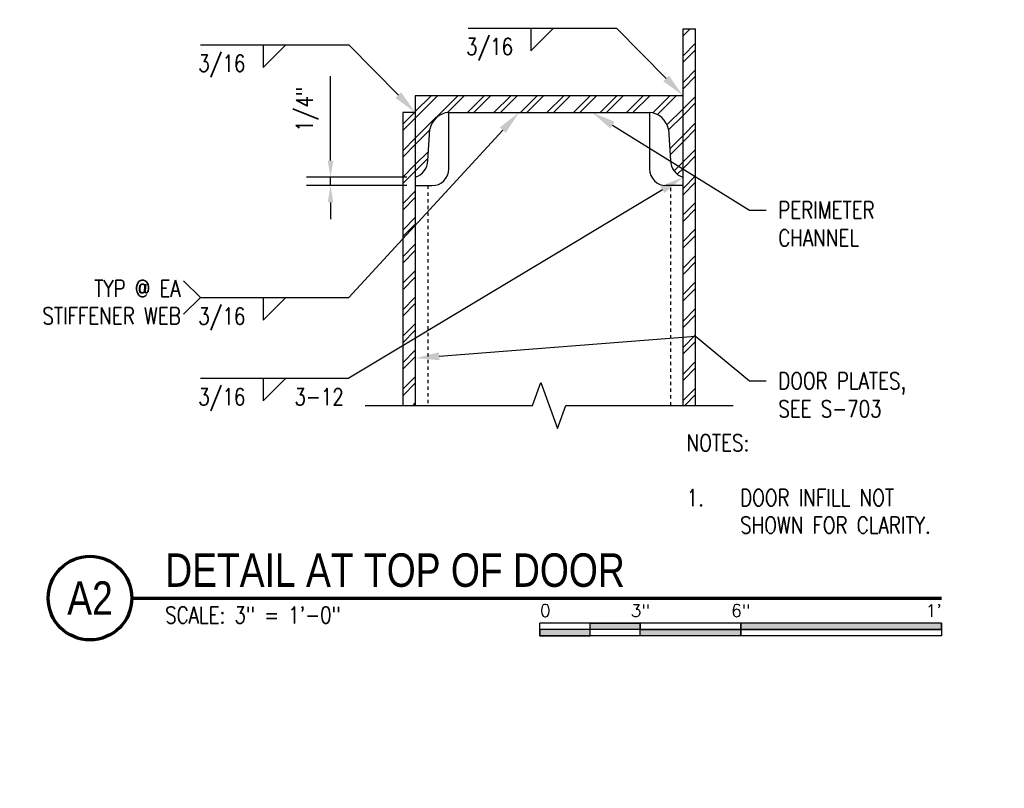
# Model space of a CAD drawing. Header units: inches. Extents: x 52 to 295, y 67 to 146.
# Tile 24 of 25: x 208 to 238, y 99 to 122. Entities that reach past the tile are written whole.
import ezdxf
from ezdxf import colors
from ezdxf.entities.mleader import LeaderData, LeaderLine
from ezdxf.enums import TextEntityAlignment as Align
from ezdxf.math import Vec2, Vec3

# ---------------------------------------------------------------- set-up
doc = ezdxf.new("R2010")
doc.units = ezdxf.units.IN
doc.header["$MEASUREMENT"] = 0
doc.linetypes.add('Hidden 3_32_', pattern=[0.140625, 0.09375, -0.046875])
for name, color, linetype in [('A-DETL-HDLN', 1, 'Hidden 3_32_'), ('A-DETL-MEDM', 3, 'Continuous'), ('A-DETL-THIN', 1, 'Continuous'), ('G-ANNO-TEXT', 2, 'Continuous'), ('S-ANNO-DIMS', 1, 'Continuous'), ('S-ANNO-NOTE', 2, 'Continuous'), ('S-ANNO-SYMB', 2, 'Continuous')]:
    doc.layers.add(name, color=color, linetype=linetype)
doc.layers.add('M-DETL-PATT', color=9, linetype='Continuous', true_color=0x808080)
doc.styles.add('Annotative', font='romans.shx', dxfattribs={"width": 0.8, "height": 0.125})
doc.styles.add('Arial', font='romans.shx', dxfattribs={"width": 0.8})
doc.styles.add('TITLES', font='swiss.ttf', dxfattribs={"width": 0.8, "height": 0.25})
doc.dimstyles.new('Annotative', dxfattribs={"dimscale": 0, "dimtxt": 0.125, "dimasz": 0.125, "dimexe": 0.18, "dimexo": 0.0625, "dimgap": 0.09, "dimtad": 1, "dimdec": 3, "dimzin": 3, "dimdsep": 46, "dimlunit": 4, "dimtxsty": 'Annotative', "dimcen": 0.09, "dimclrt": 2, "dimazin": 2, "dimtfac": 1, "dimtdec": 3, "dimtmove": 0, "dimatfit": 0, "dimfxl": 1, "dimtfill": 1, "dimfrac": 2, "dimtolj": 1, "dimtzin": 0, "dimarcsym": 0})
pattern_1 = [(45, (122.84547, 0), (-0.3959798, 0.3959798), []), (45, (122.84547, 0.6), (-0.3959798, 0.3959798), [])]

# ---------------------------------------------------------------- blocks, each defined once
blk = doc.blocks.new('HDR-Si_Weld-Symbol - Bottom-1969923-DETAIL AT TOP OF DOOR')
at = {"layer": 'S-ANNO-NOTE'}
for p, q in [((-0.4375, 0), (0.6709, 0)), ((0.0313, -0.1691), (0.2004, 0)), ((0.0313, 0), (0.0313, -0.1691))]:
    blk.add_line(p, q, dxfattribs=at)
blk = doc.blocks.new('HDR-Si_Weld-Symbol - Bottom-1969900-DETAIL AT TOP OF DOOR')
at = {"layer": 'S-ANNO-NOTE'}
for p, q in [((-0.4375, 0), (-0.5625, 0.125)), ((-0.4375, 0), (-0.5625, -0.125)), ((-0.4375, 0), (0.6709, 0)), ((0.0313, -0.1691), (0.2004, 0)), ((0.0313, 0), (0.0313, -0.1691))]:
    blk.add_line(p, q, dxfattribs=at)
blk = doc.blocks.new('*D25')
at = {"layer": 'Defpoints', "color": 0, "transparency": 16777216}
for p in [(217.568, 117.468), (220.1, 117.468), (220.1, 117.218)]:
    blk.add_point(p, dxfattribs=at)
at = {"layer": 'S-ANNO-DIMS', "color": 0, "lineweight": -2, "transparency": 16777216}
for p, q in [((217.568, 117.968), (217.568, 120.483)), ((219.85, 117.468), (216.848, 117.468)), ((217.568, 117.218), (217.568, 117.468)), ((219.85, 117.218), (216.848, 117.218)), ((217.568, 116.718), (217.568, 116.218))]:
    blk.add_line(p, q, dxfattribs=at)
at = {"layer": 'S-ANNO-DIMS', "color": 0, "transparency": 16777216}
for points in [[(217.484, 117.968), (217.651, 117.968), (217.568, 117.468)], [(217.484, 116.718), (217.651, 116.718), (217.568, 117.218)]]:
    blk.add_solid(points, dxfattribs=at)
at = {"layer": 'S-ANNO-DIMS', "color": 2, "lineweight": -3, "transparency": 16777216, "insert": (216.541, 118.828), "char_height": 0.5, "attachment_point": 1, "rotation": 90, "line_spacing_factor": 0.983083, "style": 'Annotative'}
blk.add_mtext('\\A1;1/4"', dxfattribs=at)
blk = doc.blocks.new('*U23')
for points in [[(-2.625, -0.188), (-2.25, -0.188), (-2.25, -0.2344), (-2.625, -0.2344)], [(-1.5, -0.2344), (0, -0.2344), (0, -0.1875), (-1.5, -0.1875)], [(-3, -0.2812), (-2.625, -0.2812), (-2.625, -0.2344), (-3, -0.2344)], [(-2.25, -0.2349), (-1.5, -0.2349), (-1.5, -0.2812), (-2.25, -0.2812)]]:
    blk.add_hatch(color=256).paths.add_polyline_path(points)
for p, q in [((0, -0.1875), (-3, -0.1875)), ((-3, -0.2812), (-3, -0.1875)), ((-2.625, -0.2807), (-2.625, -0.188)), ((-2.25, -0.2812), (-2.25, -0.1885)), ((-1.5, -0.2812), (-1.5, -0.1885)), ((0, -0.1875), (0, -0.2812)), ((0, -0.2344), (-3, -0.2344)), ((0, -0.2812), (-3, -0.2812))]:
    blk.add_line(p, q)
at = {"flags": 128}
for points in [[(-2.625, -0.188), (-2.25, -0.188), (-2.25, -0.2344), (-2.625, -0.2344), (-2.625, -0.188)], [(-1.5, -0.2344), (0, -0.2344), (0, -0.1875), (-1.5, -0.1875), (-1.5, -0.2344)], [(-3, -0.2812), (-2.625, -0.2812), (-2.625, -0.2344), (-3, -0.2344), (-3, -0.2812)], [(-2.25, -0.2349), (-1.5, -0.2349), (-1.5, -0.2812), (-2.25, -0.2812), (-2.25, -0.2349)]]:
    blk.add_lwpolyline(points, close=True, dxfattribs=at)
at = {"style": 'Arial'}
blk.add_text('0', height=0.0937, dxfattribs=at).set_placement((-3, -0.0937), align=Align.MIDDLE_LEFT)
for s, p in [('3"', (-2.25, -0.0937)), ('6"', (-1.5, -0.0937))]:
    blk.add_text(s, height=0.09375, dxfattribs=at).set_placement(p, align=Align.MIDDLE_CENTER)
blk.add_text("1'", height=0.09375, dxfattribs=at).set_placement((0, -0.0937), align=Align.MIDDLE_RIGHT)
blk = doc.blocks.new('*U13')
at = {"linetype": 'Continuous', "lineweight": 70}
blk.add_line((1.125, 0.625), (7.1728, 0.625), dxfattribs=at)
at = {"lineweight": 70}
blk.add_circle((0.8125, 0.625), 0.3125, dxfattribs=at)
at = {"style": 'Arial'}
blk.add_attdef('DRAWING_AREA_TITLE', text='', height=0.1875, dxfattribs=at).set_placement((1.3743, 0.6339), align=Align.BOTTOM_LEFT)
blk.add_attdef('X#', text='', height=0.1875, dxfattribs=at).set_placement((0.8125, 0.625), align=Align.MIDDLE_CENTER)
blk.add_attdef('SCALE:', text='', height=0.0938, dxfattribs=at).set_placement((1.3743, 0.5606), align=Align.TOP_LEFT)

msp = doc.modelspace()

# ---------------------------------------------------------------- hatches: boundary and pattern name
at = {"layer": 'M-DETL-PATT', "lineweight": -3}
h = msp.add_hatch(dxfattribs=at)
h.set_pattern_fill('FP_1', color=8, style=0, pattern_type=2)
h.set_pattern_definition(pattern_1)
h.paths.add_polyline_path([(228.4748, 110.6555), (228.4748, 121.9051), (228.0998, 121.9051), (228.0998, 110.6555)])
h = msp.add_hatch(dxfattribs=at)
h.set_pattern_fill('FP_1', color=8, style=0, pattern_type=2)
h.set_pattern_definition(pattern_1)
h.paths.add_polyline_path([(228.0998, 117.4676), (228.0998, 119.9051), (220.0998, 119.9051), (220.0998, 117.4676), (220.2208, 117.523), (220.3245, 117.6065), (220.4044, 117.713), (220.4555, 117.8359), (220.4748, 117.9676), (220.5373, 118.9051), (220.5892, 119.0575), (220.6783, 119.1916), (220.7987, 119.2986), (220.9423, 119.3714), (221.0998, 119.4051), (227.0998, 119.4051), (227.2572, 119.3714), (227.4008, 119.2986), (227.5212, 119.1916), (227.6103, 119.0575), (227.6623, 118.9051), (227.7248, 117.9676), (227.744, 117.8359), (227.7951, 117.713), (227.875, 117.6065), (227.9787, 117.523)])
h = msp.add_hatch(dxfattribs=at)
h.set_pattern_fill('FP_1', color=8, style=0, pattern_type=2)
h.set_pattern_definition(pattern_1)
h.paths.add_polyline_path([(220.0998, 110.6555), (220.0998, 119.4051), (219.7248, 119.4051), (219.7248, 110.6555)])

# ---------------------------------------------------------------- linework, layer by layer
at = {"layer": 'A-DETL-HDLN', "lineweight": -3}
for p, q in [((220.4748, 117.2176), (220.4748, 110.6555)), ((227.7248, 117.1555), (227.7248, 110.6555))]:
    msp.add_line(p, q, dxfattribs=at)
at = {"layer": 'A-DETL-MEDM', "lineweight": -3}
for p, q in [((228.0998, 110.6555), (228.0998, 121.9051)), ((228.0998, 121.9051), (228.4748, 121.9051)), ((228.4748, 110.6555), (228.4748, 121.9051)), ((228.0998, 119.9051), (220.0998, 119.9051)), ((220.0998, 119.9051), (220.0998, 110.6555)), ((220.0998, 119.4051), (219.7248, 119.4051)), ((219.7248, 119.4051), (219.7248, 110.6555)), ((221.0998, 119.4051), (227.0998, 119.4051)), ((221.0998, 117.7176), (221.0998, 119.4051)), ((227.0998, 119.4051), (227.0998, 117.7176)), ((220.4748, 117.9676), (220.5373, 118.9051)), ((227.6623, 118.9051), (227.7248, 117.9676)), ((220.0998, 117.2176), (220.5998, 117.2176)), ((228.0998, 117.2176), (227.5998, 117.2176))]:
    msp.add_line(p, q, dxfattribs=at)
for centre, radius, start, end in [((221.1513, 118.7808), 0.6265, 94.71621, 168.55087), ((227.0482, 118.7808), 0.6265, 11.44913, 85.28379), ((219.9395, 117.9785), 0.5354, 287.42154, 358.83866), ((228.2601, 117.9785), 0.5354, 181.16134, 252.57846), ((220.5998, 117.7176), 0.5, 270, 0), ((227.5998, 117.7176), 0.5, 180, 270)]:
    msp.add_arc(centre, radius, start, end, dxfattribs=at)
at = {"layer": 'A-DETL-THIN', "lineweight": -3}
for p, q in [((223.5998, 110.6555), (223.8498, 111.3423)), ((223.8498, 111.3423), (224.3498, 109.9686)), ((218.5998, 110.6555), (223.5998, 110.6555)), ((224.3498, 109.9686), (224.5998, 110.6555)), ((224.5998, 110.6555), (229.5998, 110.6555))]:
    msp.add_line(p, q, dxfattribs=at)

# ---------------------------------------------------------------- block references
at = {"layer": 'S-ANNO-NOTE', "lineweight": -3, "xscale": 4, "yscale": 4, "zscale": 4}
for name, p in [('HDR-Si_Weld-Symbol - Bottom-1969923-DETAIL AT TOP OF DOOR', (223.4302, 121.9241)), ('HDR-Si_Weld-Symbol - Bottom-1969923-DETAIL AT TOP OF DOOR', (215.4302, 121.4241)), ('HDR-Si_Weld-Symbol - Bottom-1969900-DETAIL AT TOP OF DOOR', (215.4302, 113.8744)), ('HDR-Si_Weld-Symbol - Bottom-1969923-DETAIL AT TOP OF DOOR', (215.4302, 111.4651))]:
    msp.add_blockref(name, p, dxfattribs=at)
at = {"layer": 'S-ANNO-SYMB', "lineweight": -3}
ref = msp.add_blockref('*U13', (207.1328, 102.3997), dxfattribs=dict(at, xscale=4, yscale=4, zscale=4))
ref.add_attrib('SCALE:', 'SCALE: 3" = 1\'-0"', dxfattribs={"layer": '0', "height": 0.5, "style": 'Annotative', "width": 0.796875}).set_placement((212.63, 104.642), align=Align.TOP_LEFT)
ref.add_attrib('DRAWING_AREA_TITLE', 'DETAIL AT TOP OF DOOR', dxfattribs={"layer": '0', "height": 1, "style": 'TITLES', "width": 0.796875}).set_placement((212.63, 104.9353), align=Align.BOTTOM_LEFT)
ref.add_attrib('X#', 'A2', dxfattribs={"layer": '0', "height": 1, "style": 'TITLES', "width": 0.796875}).set_placement((210.3828, 104.8997), align=Align.MIDDLE_CENTER)
at = {"layer": 'S-ANNO-SYMB', "lineweight": -3, "xscale": 4, "yscale": 4, "zscale": 4}
msp.add_blockref('*U23', (235.8242, 104.8997), dxfattribs=at)

# ---------------------------------------------------------------- texts
at = {"layer": 'G-ANNO-TEXT', "lineweight": -3, "insert": (228.2084, 109.7846), "char_height": 0.5, "width": 8.086306, "attachment_point": 1, "line_spacing_factor": 0.981704, "style": 'Annotative'}
msp.add_mtext('\\pxt3.2,6.4,9.6,12.8,16,19.2,22.4,25.6,28.8,32,35.2,38.4,41.6,44.8,48,51.2,54.4,57.6,60.8,64,67.2,70.4,73.6,76.8,80,83.2,86.4,89.6,92.8,96,99.2,102.4;NOTES:\\P\\P\\pi-3.2,l3.2;1.^IDOOR INFILL NOT SHOWN FOR CLARITY.', dxfattribs=at)
at = {"layer": 'S-ANNO-NOTE', "lineweight": -3, "char_height": 0.5, "line_spacing_factor": 0.981704, "style": 'Annotative'}
for s, insert, width, attachment_point in [('\\pxqc,t3.2,6.4,9.6,12.8,16,19.2,22.4,25.6,28.8,32,35.2,38.4,41.6,44.8,48,51.2,54.4,57.6,60.8,64,67.2,70.4,73.6,76.8,80,83.2,86.4,89.6,92.8,96,99.2,102.4;{3/16}', (222.3203, 121.6205), 1.650394, 2), ('\\pxqc,t3.2,6.4,9.6,12.8,16,19.2,22.4,25.6,28.8,32,35.2,38.4,41.6,44.8,48,51.2,54.4,57.6,60.8,64,67.2,70.4,73.6,76.8,80,83.2,86.4,89.6,92.8,96,99.2,102.4;{3/16}', (214.3203, 121.1205), 1.650394, 2), ('\\pxqr,t3.2,6.4,9.6,12.8,16,19.2,22.4,25.6,28.8,32,35.2,38.4,41.6,44.8,48,51.2,54.4,57.6,60.8,64,67.2,70.4,73.6,76.8,80,83.2,86.4,89.6,92.8,96,99.2,102.4;{TYP @ EA\\PSTIFFENER WEB}', (213.0935, 113.7385), 5.007874, 6), ('\\pxqc,t3.2,6.4,9.6,12.8,16,19.2,22.4,25.6,28.8,32,35.2,38.4,41.6,44.8,48,51.2,54.4,57.6,60.8,64,67.2,70.4,73.6,76.8,80,83.2,86.4,89.6,92.8,96,99.2,102.4;{3/16}', (214.3203, 113.5708), 1.650394, 2), ('\\pxqc,t3.2,6.4,9.6,12.8,16,19.2,22.4,25.6,28.8,32,35.2,38.4,41.6,44.8,48,51.2,54.4,57.6,60.8,64,67.2,70.4,73.6,76.8,80,83.2,86.4,89.6,92.8,96,99.2,102.4;{3/16}', (214.3203, 111.1615), 1.650394, 2), ('\\pxt3.2,6.4,9.6,12.8,16,19.2,22.4,25.6,28.8,32,35.2,38.4,41.6,44.8,48,51.2,54.4,57.6,60.8,64,67.2,70.4,73.6,76.8,80,83.2,86.4,89.6,92.8,96,99.2,102.4;{3-12}', (216.4901, 111.1615), 1.724724, 1)]:
    msp.add_mtext(s, dxfattribs=dict(at, insert=insert, width=width, attachment_point=attachment_point))

# ---------------------------------------------------------------- dimensions: what is measured, and where the dimension line sits
at = {"layer": 'S-ANNO-DIMS', "lineweight": -3}
dim = msp.add_linear_dim(base=(217.5676, 117.4676), p1=(220.0998, 117.2176), p2=(220.0998, 117.4676), angle=90, dimstyle='Annotative', override={"dimpost": '\\X', "dimtfill": 0}, dxfattribs=at)
dim.commit()
dim.dimension.update_dxf_attribs({"geometry": '*D25', "text_midpoint": (217.5676, 119.4752), "dimtype": 160})

# ---------------------------------------------------------------- leaders
at = {"layer": 'S-ANNO-NOTE', "lineweight": -3}
ml = msp.add_multileader_mtext('Standard', dxfattribs=at)
ml.set_content('\\pxt3.2,6.4,9.6,12.8,16,19.2,22.4,25.6,28.8,32,35.2,38.4,41.6,44.8,48,51.2,54.4,57.6,60.8,64,67.2,70.4,73.6,76.8,80,83.2,86.4,89.6,92.8,96,99.2,102.4;{\\C256; }', color=2, style='Annotative')
ml.set_leader_properties(color=256)
ml.build(insert=Vec2(0, 0))
ml.multileader.update_dxf_attribs({"has_dogleg": 0, "text_right_attachment_type": 3, "dogleg_length": 0.125, "arrow_head_size": 0.72, "scale": 4})
ctx = ml.context
ctx.base_point, ctx.scale, ctx.char_height, ctx.arrow_head_size, ctx.landing_gap_size, ctx.plane_origin = Vec3(224.9939, 121.9241), 4, 0.5, 0.72, 0.36, Vec3(242.9888, 81.3512)
ctx.right_attachment, ctx.text_align_type = 3, 2
notes = []
notes.append((ctx, [(0, (1, 1, 0), (226.6139, 121.9241), (-1, 0), 0.5, [(0, [(228.0998, 119.9051)], 0, [])])]))
ctx.mtext.insert, ctx.mtext.width, ctx.mtext.alignment, ctx.mtext.flow_direction = Vec3(225.7539, 122.1741), 5.400056, 3, 5
ml = msp.add_multileader_mtext('Standard', dxfattribs=at)
ml.set_content('\\pxt3.2,6.4,9.6,12.8,16,19.2,22.4,25.6,28.8,32,35.2,38.4,41.6,44.8,48,51.2,54.4,57.6,60.8,64,67.2,70.4,73.6,76.8,80,83.2,86.4,89.6,92.8,96,99.2,102.4;{\\C256; }', color=2, style='Annotative')
ml.set_leader_properties(color=256)
ml.build(insert=Vec2(0, 0))
ml.multileader.update_dxf_attribs({"has_dogleg": 0, "text_right_attachment_type": 3, "dogleg_length": 0.125, "arrow_head_size": 0.72, "scale": 4})
ctx = ml.context
ctx.base_point, ctx.scale, ctx.char_height, ctx.arrow_head_size, ctx.landing_gap_size, ctx.plane_origin = Vec3(216.9939, 121.4241), 4, 0.5, 0.72, 0.36, Vec3(234.9888, 80.8512)
ctx.right_attachment, ctx.text_align_type = 3, 2
notes.append((ctx, [(0, (1, 1, 0), (218.6139, 121.4241), (-1, 0), 0.5, [(0, [(220.0998, 119.4051)], 0, [])])]))
ctx.mtext.insert, ctx.mtext.width, ctx.mtext.alignment, ctx.mtext.flow_direction = Vec3(217.7539, 121.6741), 5.400056, 3, 5
ml = msp.add_multileader_mtext('Standard', dxfattribs=at)
ml.set_content('\\pxt3.2,6.4,9.6,12.8,16,19.2,22.4,25.6,28.8,32,35.2,38.4,41.6,44.8,48,51.2,54.4,57.6,60.8,64,67.2,70.4,73.6,76.8,80,83.2,86.4,89.6,92.8,96,99.2,102.4;{\\C256; }', color=2, style='Annotative')
ml.set_leader_properties(color=256)
ml.build(insert=Vec2(0, 0))
ml.multileader.update_dxf_attribs({"has_dogleg": 0, "text_right_attachment_type": 3, "dogleg_length": 0.125, "arrow_head_size": 0.72, "scale": 4})
ctx = ml.context
ctx.base_point, ctx.scale, ctx.char_height, ctx.arrow_head_size, ctx.landing_gap_size, ctx.plane_origin = Vec3(216.9939, 113.8744), 4, 0.5, 0.72, 0.36, Vec3(234.9888, 73.3015)
ctx.right_attachment, ctx.text_align_type = 3, 2
notes.append((ctx, [(0, (1, 1, 0), (218.6139, 113.8744), (-1, 0), 0.5, [(0, [(223.2, 119.4051)], 0, [])])]))
ctx.mtext.insert, ctx.mtext.width, ctx.mtext.alignment, ctx.mtext.flow_direction = Vec3(217.7539, 114.1244), 5.400056, 3, 5
ml = msp.add_multileader_mtext('Standard', dxfattribs=at)
ml.set_content('\\pxt3.2,6.4,9.6,12.8,16,19.2,22.4,25.6,28.8,32,35.2,38.4,41.6,44.8,48,51.2,54.4,57.6,60.8,64,67.2,70.4,73.6,76.8,80,83.2,86.4,89.6,92.8,96,99.2,102.4;{\\C256;PERIMETER\\PCHANNEL }', color=2, style='Annotative')
ml.set_leader_properties(color=1)
ml.build(insert=Vec2(0, 0))
ml.multileader.update_dxf_attribs({"text_right_attachment_type": 3, "dogleg_length": 0.125, "arrow_head_size": 0.72, "scale": 4})
ctx = ml.context
ctx.base_point, ctx.scale, ctx.char_height, ctx.arrow_head_size, ctx.landing_gap_size, ctx.plane_origin = Vec3(230.5856, 116.4902), 4, 0.5, 0.72, 0.36, Vec3(216.8441, 74.1681)
ctx.right_attachment = 3
notes.append((ctx, [(0, (1, 1, 0), (230.0856, 116.4902), (1, 0), 0.5, [(1, [(225.3795, 119.4051)], 0, [])])]))
ctx.mtext.insert, ctx.mtext.width, ctx.mtext.flow_direction = Vec3(230.9456, 116.7402), 5.400056, 5
ml = msp.add_multileader_mtext('Standard', dxfattribs=at)
ml.set_content('\\pxt3.2,6.4,9.6,12.8,16,19.2,22.4,25.6,28.8,32,35.2,38.4,41.6,44.8,48,51.2,54.4,57.6,60.8,64,67.2,70.4,73.6,76.8,80,83.2,86.4,89.6,92.8,96,99.2,102.4;{\\C256; }', color=2, style='Annotative')
ml.set_leader_properties(color=256)
ml.build(insert=Vec2(0, 0))
ml.multileader.update_dxf_attribs({"has_dogleg": 0, "text_right_attachment_type": 3, "dogleg_length": 0.125, "arrow_head_size": 0.72, "scale": 4})
ctx = ml.context
ctx.base_point, ctx.scale, ctx.char_height, ctx.arrow_head_size, ctx.landing_gap_size, ctx.plane_origin = Vec3(216.9939, 111.4651), 4, 0.5, 0.72, 0.36, Vec3(231.3554, 71.2927)
ctx.right_attachment, ctx.text_align_type = 3, 2
notes.append((ctx, [(0, (1, 1, 0), (218.6139, 111.4651), (-1, 0), 0.5, [(0, [(228.0998, 117.4676)], 0, [])])]))
ctx.mtext.insert, ctx.mtext.width, ctx.mtext.alignment, ctx.mtext.flow_direction = Vec3(217.7539, 111.7151), 5.400056, 3, 5
ml = msp.add_multileader_mtext('Standard', dxfattribs=at)
ml.set_content('\\pxt3.2,6.4,9.6,12.8,16,19.2,22.4,25.6,28.8,32,35.2,38.4,41.6,44.8,48,51.2,54.4,57.6,60.8,64,67.2,70.4,73.6,76.8,80,83.2,86.4,89.6,92.8,96,99.2,102.4;{\\C256;DOOR PLATES,\\PSEE S-703 }', color=2, style='Annotative')
ml.set_leader_properties(color=1)
ml.build(insert=Vec2(0, 0))
ml.multileader.update_dxf_attribs({"text_right_attachment_type": 3, "dogleg_length": 0.125, "arrow_head_size": 0.72, "scale": 4})
ctx = ml.context
ctx.base_point, ctx.scale, ctx.char_height, ctx.arrow_head_size, ctx.landing_gap_size, ctx.plane_origin = Vec3(230.5856, 111.3867), 4, 0.5, 0.72, 0.36, Vec3(216.8441, 69.0646)
ctx.right_attachment = 3
notes.append((ctx, [(0, (1, 1, 0), (230.0856, 111.3867), (1, 0), 0.5, [(1, [(220.0998, 112.0654), (228.4748, 112.7261)], 0, [])])]))
ctx.mtext.insert, ctx.mtext.width, ctx.mtext.flow_direction = Vec3(230.9456, 111.6367), 5.400056, 5
ml = msp.add_multileader_mtext('Standard', dxfattribs=at)
ml.set_content('\\pxt3.2,6.4,9.6,12.8,16,19.2,22.4,25.6,28.8,32,35.2,38.4,41.6,44.8,48,51.2,54.4,57.6,60.8,64,67.2,70.4,73.6,76.8,80,83.2,86.4,89.6,92.8,96,99.2,102.4;{\\C256;DOOR PLATES,\\PSEE S-703 }', color=2, style='Annotative')
ml.set_leader_properties(color=1)
ml.build(insert=Vec2(0, 0))
ml.multileader.update_dxf_attribs({"text_right_attachment_type": 3, "dogleg_length": 0.125, "arrow_head_size": 0.72, "scale": 4})
ctx = ml.context
ctx.base_point, ctx.scale, ctx.char_height, ctx.arrow_head_size, ctx.landing_gap_size, ctx.plane_origin = Vec3(196.9571, 100.4458), 4, 0.5, 0.72, 0.36, Vec3(183.2156, 58.1237)
ctx.right_attachment = 3
notes.append((ctx, [(0, (1, 1, 0), (196.4571, 100.4458), (1, 0), 0.5, [(1, [(186.4535, 101.1155), (194.8285, 101.7829)], 0, [])])]))
ctx.mtext.insert, ctx.mtext.width, ctx.mtext.flow_direction = Vec3(197.3171, 100.6958), 5.400056, 5
for ctx, leaders in notes:
    for number, flags, end, landing, length, lines in leaders:
        leader = LeaderData()
        leader.index, (leader.has_last_leader_line, leader.has_dogleg_vector, leader.attachment_direction) = number, flags
        leader.last_leader_point, leader.dogleg_vector, leader.dogleg_length = Vec3(end), Vec3(landing), length
        for number, points, colour, breaks in lines:
            line = LeaderLine()
            line.index, line.vertices, line.color, line.breaks = number, Vec3.list(points), colors.encode_raw_color(colour), breaks
            leader.lines.append(line)
        ctx.leaders.append(leader)

doc.saveas('drawing.dxf')
